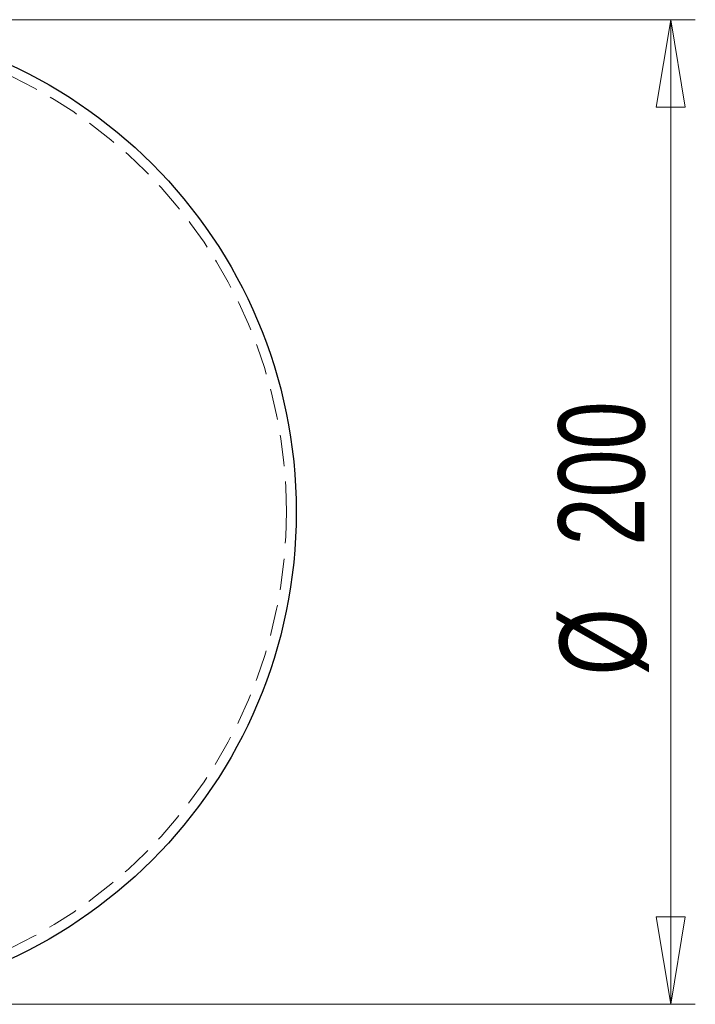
# Model space of a CAD drawing. Header units: millimetres. Extents: x 629 to 811, y 290 to 661.
# Tile 36 of 36: x 658 to 685, y 621 to 661. Entities that reach past the tile are written whole.
import ezdxf

# ---------------------------------------------------------------- set-up
doc = ezdxf.new("R2010")
doc.units = ezdxf.units.MM
doc.linetypes.add('HIDDEN', pattern=[1.905, 1.27, -0.635])
doc.styles.add('SLDTEXTSTYLE0', font='TXT', dxfattribs={"width": 0.75})
doc.dimstyles.new('SLDDIMSTYLE0', dxfattribs={"dimtxt": 3.5, "dimasz": 3.556, "dimexe": 0, "dimexo": 0.0625, "dimgap": 0.875, "dimtad": 1, "dimdec": 0, "dimlfac": 5, "dimrnd": 1e-09, "dimzin": 12, "dimdsep": 46, "dimtxsty": 'SLDTEXTSTYLE0', "dimblk1": 'CLOSED', "dimblk2": 'CLOSED', "dimsah": 1, "dimcen": 0.09, "dimadec": 0, "dimazin": 3, "dimtfac": 1, "dimtdec": 0, "dimtofl": 0, "dimtmove": 0, "dimatfit": 3, "dimldrblk": 'CLOSED', "dimfxl": 0, "dimfrac": 2, "dimtolj": 1, "dimtzin": 12, "dimarcsym": 0})

# ---------------------------------------------------------------- blocks, each defined once
blk = doc.blocks.new('_Closed')
at = {"color": 0, "linetype": 'ByBlock', "lineweight": -2}
for p, q in [((-1, 0.166667), (0, 0)), ((-1, 0.166667), (-1, -0.166667)), ((0, 0), (-1, -0.166667)), ((0, 0), (-1, 0))]:
    blk.add_line(p, q, dxfattribs=at)
blk = doc.blocks.new('_D_1')
at = {"color": 7, "linetype": 'Continuous', "lineweight": 0}
for p, q in [((649.857, 661.325), (685.071, 661.325)), ((684.071, 661.325), (684.071, 621.325)), ((649.857, 621.325), (685.071, 621.325))]:
    blk.add_line(p, q, dxfattribs=at)
at = {"color": 7, "linetype": 'Continuous', "lineweight": 18, "xscale": 3.556, "yscale": 3.556}
for p, rotation in [((684.071, 661.325, -87.703), 90.0000000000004), ((684.071, 621.325, -87.703), 270.0000000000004)]:
    blk.add_blockref('_Closed', p, dxfattribs=dict(at, rotation=rotation))
at = {"color": 7, "linetype": 'Continuous', "lineweight": 18, "char_height": 3.5, "attachment_point": 1, "rotation": 90, "style": 'SLDTEXTSTYLE0'}
for s, insert in [('200', (679.506, 639.962)), ('%%c', (679.56, 634.684))]:
    blk.add_mtext(s, dxfattribs=dict(at, insert=insert))

msp = doc.modelspace()

# ---------------------------------------------------------------- linework, layer by layer
at = {"color": 7, "linetype": 'Continuous', "lineweight": 25}
msp.add_circle((648.857, 641.325), 20, dxfattribs=at)
at = {"color": 7, "linetype": 'HIDDEN', "lineweight": 18}
msp.add_circle((648.857, 641.325), 19.6, dxfattribs=at)

# ---------------------------------------------------------------- dimensions: what is measured, and where the dimension line sits
at = {"color": 7, "linetype": 'Continuous', "lineweight": 18}
dim = msp.add_linear_dim(base=(684.071, 621.325), p1=(648.857, 661.325), p2=(648.857, 621.325), angle=90, text='%%c<>', dimstyle='SLDDIMSTYLE0', dxfattribs=at)
dim.commit()
dim.dimension.update_dxf_attribs({"geometry": '_D_1', "text_midpoint": (684.071, 641.202), "dimtype": 160})

doc.saveas('drawing.dxf')
